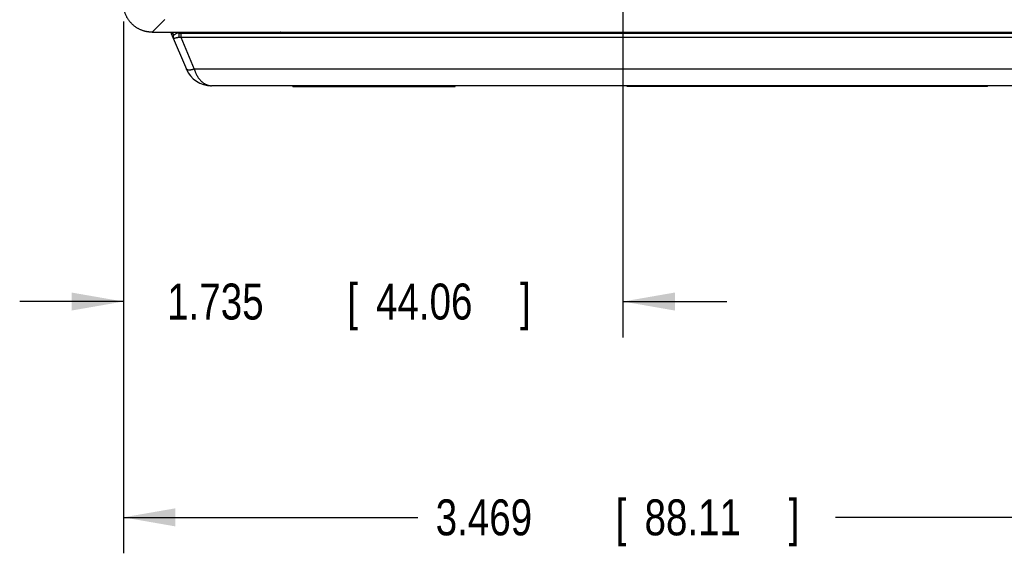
# Model space of a CAD drawing. Header units: inches. Extents: x 0 to 34, y 0 to 22.
# Tile 3 of 112: x 4.1 to 7.5, y 3.9 to 5.7. Entities that reach past the tile are written whole.
import ezdxf

# ---------------------------------------------------------------- set-up
doc = ezdxf.new("R2010")
doc.units = ezdxf.units.IN
doc.header["$LTSCALE"] = 1.87
doc.header["$MEASUREMENT"] = 0
doc.layers.get('0').update_dxf_attribs({"linetype": 'CONTINUOUS'})
doc.layers.add('DIMENSIONS', color=7, linetype='CONTINUOUS')
doc.styles.get("Standard").update_dxf_attribs({"font": 'txt', "width": 0.8})
doc.dimstyles.get("Standard").update_dxf_attribs({"dimtxt": 0.125, "dimasz": 0.18, "dimexe": 0.18, "dimexo": 0.0625, "dimgap": 0.09, "dimtad": 0, "dimtih": 1, "dimtoh": 1, "dimdec": 3, "dimzin": 4, "dimdsep": 46, "dimtxsty": 'STANDARD', "dimblk": '_FILLED', "dimblk1": '_FILLED', "dimblk2": '_FILLED', "dimcen": 0.09, "dimadec": 0, "dimazin": 0, "dimtol": 1, "dimtp": 0.01, "dimtm": 0.01, "dimtfac": 1, "dimtdec": 3, "dimtofl": 0, "dimtmove": 0, "dimatfit": 3, "dimldrblk": '_FILLED', "dimfxl": 1, "dimtolj": 1, "dimtzin": 4, "dimarcsym": 0})

# ---------------------------------------------------------------- blocks, each defined once
blk = doc.blocks.new('_FILLED')
at = {"color": 0, "linetype": 'BYBLOCK'}
blk.add_solid([(0, 0), (-1, 0.174), (-1, -0.174)], dxfattribs=at)
blk = doc.blocks.new('*D0')
at = {"layer": 'DIMENSIONS', "color": 2, "linetype": 'CONTINUOUS'}
for p, q in [((6.1726, 7.2117), (6.1726, 4.6033)), ((4.4381, 5.7017), (4.4381, 4.6033)), ((4.4381, 4.7283), (4.0781, 4.7283)), ((6.1726, 4.7283), (6.5326, 4.7283))]:
    blk.add_line(p, q, dxfattribs=at)
at = {"layer": 'DIMENSIONS', "color": 2, "linetype": 'CONTINUOUS', "xscale": 0.18, "yscale": 0.18, "zscale": 0.18}
blk.add_blockref('_FILLED', (4.4381, 4.7283), dxfattribs=at)
at = {"layer": 'DIMENSIONS', "color": 2, "linetype": 'CONTINUOUS', "xscale": 0.18, "yscale": 0.18, "zscale": 0.18, "rotation": 180}
blk.add_blockref('_FILLED', (6.1726, 4.7283), dxfattribs=at)
at = {"layer": 'DIMENSIONS', "color": 2, "linetype": 'CONTINUOUS', "width": 0.8}
for s, p in [('1.735', (4.5903, 4.6658)), ('[', (5.2153, 4.6658)), ('44.06', (5.3153, 4.6658)), (']', (5.8153, 4.6658))]:
    blk.add_text(s, height=0.125, dxfattribs=at).set_placement(p)
blk = doc.blocks.new('*D1')
at = {"layer": 'DIMENSIONS', "color": 2, "linetype": 'CONTINUOUS'}
for p, q in [((4.4381, 5.7017), (4.4381, 3.8533)), ((7.9071, 5.7017), (7.9071, 3.8533)), ((4.4381, 3.9783), (5.4599, 3.9783)), ((7.9071, 3.9783), (6.9099, 3.9783))]:
    blk.add_line(p, q, dxfattribs=at)
at = {"layer": 'DIMENSIONS', "color": 2, "linetype": 'CONTINUOUS', "xscale": 0.18, "yscale": 0.18, "zscale": 0.18, "rotation": 180}
blk.add_blockref('_FILLED', (4.4381, 3.9783), dxfattribs=at)
at = {"layer": 'DIMENSIONS', "color": 2, "linetype": 'CONTINUOUS', "xscale": 0.18, "yscale": 0.18, "zscale": 0.18}
blk.add_blockref('_FILLED', (7.9071, 3.9783), dxfattribs=at)
at = {"layer": 'DIMENSIONS', "color": 2, "linetype": 'CONTINUOUS', "width": 0.8}
for s, p in [('3.469', (5.5224, 3.9158)), ('[', (6.1474, 3.9158)), ('88.11', (6.2474, 3.9158)), (']', (6.7474, 3.9158))]:
    blk.add_text(s, height=0.125, dxfattribs=at).set_placement(p)
blk = doc.blocks.new('*D2')
at = {"layer": 'DIMENSIONS', "color": 2, "linetype": 'CONTINUOUS'}
for p, q in [((6.3602, 7.3993), (8.7821, 7.3993)), ((8.6571, 7.3993), (8.6571, 6.7292)), ((8.6571, 5.4783), (8.6571, 6.2917)), ((7.6636, 5.4783), (8.7821, 5.4783))]:
    blk.add_line(p, q, dxfattribs=at)
at = {"layer": 'DIMENSIONS', "color": 2, "linetype": 'CONTINUOUS', "xscale": 0.18, "yscale": 0.18, "zscale": 0.18}
for p, rotation in [((8.6571, 7.3993), 90), ((8.6571, 5.4783), 270)]:
    blk.add_blockref('_FILLED', p, dxfattribs=dict(at, rotation=rotation))
at = {"layer": 'DIMENSIONS', "color": 2, "linetype": 'CONTINUOUS', "width": 0.8}
for s, p in [('1.921', (8.3071, 6.5417)), ('[', (8.3071, 6.3542)), ('48.79', (8.4071, 6.3542)), (']', (8.9071, 6.3542))]:
    blk.add_text(s, height=0.125, dxfattribs=at).set_placement(p)

msp = doc.modelspace()

# ---------------------------------------------------------------- linework, layer by layer
at = {"color": 7, "linetype": 'CONTINUOUS'}
for p, q in [((4.5819, 5.7082), (4.538, 5.6643)), ((4.538, 5.6643), (7.8072, 5.6643)), ((4.6037, 5.6635), (4.6037, 5.6643)), ((4.6045, 5.6593), (4.6567, 5.5362)), ((4.6326, 5.6613), (7.7127, 5.6613)), ((4.6371, 5.6613), (4.6371, 5.6474)), ((4.6371, 5.6474), (4.6844, 5.5362)), ((4.6371, 5.6474), (7.7081, 5.6474)), ((4.9576, 5.6613), (4.9576, 5.6643)), ((7.3877, 5.6613), (7.3877, 5.6643)), ((7.6011, 5.4783), (4.7442, 5.4783)), ((5.0266, 5.4753), (5.0266, 5.4783)), ((5.0266, 5.4753), (5.5896, 5.4753)), ((5.0316, 5.4753), (5.0316, 5.4783)), ((5.5846, 5.4753), (5.5846, 5.4783)), ((5.5896, 5.4753), (5.5896, 5.4783)), ((6.1876, 5.4753), (6.1876, 5.4783)), ((7.4376, 5.4753), (6.1876, 5.4753)), ((6.2176, 5.4753), (6.2176, 5.4783)), ((7.4076, 5.4753), (7.4076, 5.4783)), ((7.4376, 5.4753), (7.4376, 5.4783))]:
    msp.add_line(p, q, dxfattribs=at)
for centre, radius, start, end in [((4.6137, 5.6632), 0.01, 178.008, 203.0049), ((4.6205, 5.6472), 0.01, 127.3169, 203.0001), ((4.6326, 5.6313), 0.03, 90, 127.3169), ((4.9576, 5.6913), 0.03, 270, 295.8277), ((7.3877, 5.6913), 0.03, 244.1723, 270), ((4.7442, 5.5733), 0.095, 202.9827, 270)]:
    msp.add_arc(centre, radius, start, end, dxfattribs=at)
for points, knots in [([(4.538, 5.6643), (4.5367, 5.6643), (4.534, 5.6644), (4.53, 5.6646), (4.526, 5.665), (4.522, 5.6656), (4.518, 5.6663), (4.5141, 5.6672), (4.5102, 5.6682), (4.5064, 5.6694), (4.5026, 5.6708), (4.4988, 5.6723), (4.4952, 5.6739), (4.4916, 5.6757), (4.488, 5.6777), (4.4846, 5.6797), (4.4812, 5.682), (4.478, 5.6843), (4.4748, 5.6868), (4.4718, 5.6894), (4.4688, 5.6921), (4.466, 5.695), (4.4632, 5.6979), (4.4606, 5.701), (4.4581, 5.7042), (4.4558, 5.7074), (4.4536, 5.7108), (4.4515, 5.7142), (4.4495, 5.7177), (4.4478, 5.7213), (4.4461, 5.725), (4.4446, 5.7287), (4.4432, 5.7325), (4.442, 5.7364), (4.441, 5.7403), (4.4401, 5.7442), (4.4394, 5.7482), (4.4388, 5.7521), (4.4384, 5.7562), (4.4382, 5.7602), (4.4381, 5.7629), (4.4381, 5.7642)], [0, 0, 0, 0, 0.025671, 0.051346, 0.077005, 0.102667, 0.128328, 0.153974, 0.179626, 0.205274, 0.230908, 0.256551, 0.282187, 0.307814, 0.333449, 0.359073, 0.384697, 0.410326, 0.435943, 0.461567, 0.487193, 0.512807, 0.538433, 0.564057, 0.589674, 0.615303, 0.640927, 0.666551, 0.692186, 0.717813, 0.743449, 0.769092, 0.794726, 0.820374, 0.846026, 0.871672, 0.897333, 0.922995, 0.948654, 0.974329, 1, 1, 1, 1]), ([(4.6037, 5.6635), (4.6037, 5.6636), (4.6037, 5.6637), (4.6038, 5.6638), (4.604, 5.6638), (4.6042, 5.6638), (4.6045, 5.6636), (4.6048, 5.6634), (4.6051, 5.6632), (4.6056, 5.6628), (4.6061, 5.6624), (4.6066, 5.662), (4.6072, 5.6615), (4.6079, 5.6609), (4.6085, 5.6603), (4.6092, 5.6597), (4.61, 5.6591), (4.6107, 5.6584), (4.6114, 5.6578), (4.612, 5.6572), (4.6126, 5.6567), (4.6132, 5.6563), (4.6136, 5.6559), (4.6139, 5.6556), (4.6142, 5.6554), (4.6143, 5.6552), (4.6144, 5.6552), (4.6144, 5.6552)], [0, 0, 0, 0, 0.011537, 0.020716, 0.030919, 0.045726, 0.066366, 0.093078, 0.125963, 0.16499, 0.209911, 0.260422, 0.316283, 0.377148, 0.442137, 0.509991, 0.579141, 0.647503, 0.713527, 0.775948, 0.833294, 0.883773, 0.925802, 0.95855, 0.98174, 0.995481, 1, 1, 1, 1]), ([(4.6113, 5.6433), (4.6113, 5.6432), (4.6114, 5.6431), (4.6116, 5.643), (4.6119, 5.643), (4.6123, 5.643), (4.6128, 5.643), (4.6133, 5.6431), (4.6139, 5.6432), (4.6146, 5.6434), (4.6154, 5.6436), (4.6162, 5.6439), (4.6171, 5.6441), (4.6181, 5.6444), (4.6191, 5.6446), (4.6201, 5.6449), (4.6212, 5.6452), (4.6223, 5.6455), (4.6235, 5.6457), (4.6246, 5.6459), (4.6258, 5.6461), (4.627, 5.6463), (4.6282, 5.6465), (4.6294, 5.6467), (4.6302, 5.6467), (4.6306, 5.6468)], [0, 0, 0, 0, 0.010242, 0.021995, 0.036866, 0.055706, 0.078895, 0.106582, 0.138731, 0.17517, 0.215629, 0.259752, 0.307141, 0.357369, 0.410013, 0.464678, 0.520988, 0.578625, 0.637304, 0.696722, 0.75663, 0.816892, 0.877498, 0.938511, 1, 1, 1, 1]), ([(4.6326, 5.6613), (4.6325, 5.6613), (4.6324, 5.6613), (4.6322, 5.6612), (4.6321, 5.661), (4.6319, 5.6608), (4.6318, 5.6606), (4.6316, 5.6603), (4.6315, 5.6599), (4.6313, 5.6595), (4.6312, 5.6591), (4.631, 5.6586), (4.6309, 5.658), (4.6308, 5.6574), (4.6307, 5.6568), (4.6306, 5.6562), (4.6306, 5.6555), (4.6305, 5.6548), (4.6304, 5.6541), (4.6304, 5.6534), (4.6304, 5.6526), (4.6304, 5.6519), (4.6303, 5.6511), (4.6304, 5.6504), (4.6304, 5.6496), (4.6304, 5.6489), (4.6305, 5.6482), (4.6305, 5.6475), (4.6306, 5.647), (4.6306, 5.6468)], [0, 0, 0, 0, 0.011382, 0.02389, 0.038367, 0.055332, 0.075064, 0.097686, 0.123228, 0.151653, 0.182878, 0.216783, 0.253221, 0.29202, 0.332991, 0.375925, 0.420599, 0.466778, 0.514216, 0.56266, 0.611848, 0.661513, 0.711388, 0.761201, 0.810682, 0.859564, 0.907581, 0.954477, 1, 1, 1, 1]), ([(4.6306, 5.6468), (4.6311, 5.6468), (4.6322, 5.6469), (4.6338, 5.647), (4.6355, 5.6472), (4.6366, 5.6473), (4.6371, 5.6474)], [0, 0, 0, 0, 0.242822, 0.490873, 0.743501, 1, 1, 1, 1]), ([(4.6326, 5.6613), (4.6326, 5.6613), (4.6326, 5.6614), (4.6326, 5.6615), (4.6326, 5.6618), (4.6327, 5.6621), (4.6327, 5.6625), (4.6327, 5.6631), (4.6328, 5.6637), (4.6328, 5.6641), (4.6328, 5.6643)], [0, 0, 0, 0, 0.016147, 0.064514, 0.1449, 0.257025, 0.400543, 0.575032, 0.779982, 1, 1, 1, 1]), ([(4.9836, 5.6643), (4.9831, 5.6641), (4.9811, 5.6637), (4.9775, 5.663), (4.9727, 5.6622), (4.9678, 5.6617), (4.9627, 5.6614), (4.9593, 5.6613), (4.9576, 5.6613)], [0, 0, 0, 0, 0.06392, 0.237611, 0.420054, 0.609368, 0.803363, 1, 1, 1, 1]), ([(7.3616, 5.6643), (7.3622, 5.6641), (7.3642, 5.6637), (7.3678, 5.663), (7.3726, 5.6622), (7.3775, 5.6617), (7.3825, 5.6614), (7.386, 5.6613), (7.3877, 5.6613)], [0, 0, 0, 0, 0.065942, 0.239343, 0.4214, 0.610302, 0.803857, 1, 1, 1, 1]), ([(4.6844, 5.5362), (4.6838, 5.536), (4.6828, 5.5356), (4.6812, 5.5351), (4.6796, 5.5347), (4.6781, 5.5342), (4.6765, 5.5338), (4.675, 5.5335), (4.6735, 5.5332), (4.6721, 5.533), (4.6707, 5.5328), (4.6693, 5.5326), (4.668, 5.5325), (4.6668, 5.5325), (4.6656, 5.5325), (4.6644, 5.5325), (4.6633, 5.5326), (4.6623, 5.5328), (4.6614, 5.533), (4.6605, 5.5332), (4.6597, 5.5335), (4.659, 5.5338), (4.6584, 5.5342), (4.6578, 5.5347), (4.6574, 5.5351), (4.657, 5.5356), (4.6568, 5.536), (4.6567, 5.5362)], [0, 0, 0, 0, 0.057251, 0.113941, 0.169933, 0.225052, 0.279128, 0.331996, 0.383503, 0.433521, 0.481936, 0.52864, 0.573538, 0.616537, 0.657562, 0.696554, 0.733469, 0.768283, 0.801009, 0.831699, 0.860433, 0.887324, 0.912509, 0.936188, 0.958632, 0.980178, 1, 1, 1, 1]), ([(7.6609, 5.5362), (7.3302, 5.5362), (6.6687, 5.5362), (5.6765, 5.5362), (5.0151, 5.5362), (4.6844, 5.5362)], [0, 0, 0, 0, 0.333333, 0.666667, 1, 1, 1, 1]), ([(4.6844, 5.5362), (4.6847, 5.5351), (4.6854, 5.5328), (4.6865, 5.5295), (4.6877, 5.5262), (4.689, 5.523), (4.6904, 5.5198), (4.692, 5.5167), (4.6936, 5.5136), (4.6953, 5.5106), (4.6971, 5.5077), (4.6991, 5.5049), (4.7011, 5.5022), (4.7032, 5.4995), (4.7054, 5.497), (4.7077, 5.4946), (4.7101, 5.4923), (4.7126, 5.4902), (4.7152, 5.4882), (4.7179, 5.4864), (4.7206, 5.4847), (4.7234, 5.4833), (4.7262, 5.482), (4.7291, 5.4808), (4.7321, 5.4799), (4.7351, 5.4792), (4.7381, 5.4787), (4.7411, 5.4784), (4.7432, 5.4783), (4.7442, 5.4783)], [0, 0, 0, 0, 0.039483, 0.078797, 0.118009, 0.157117, 0.19613, 0.235056, 0.273889, 0.312606, 0.351184, 0.389576, 0.427739, 0.465646, 0.503282, 0.540643, 0.577714, 0.614475, 0.650918, 0.687035, 0.722824, 0.758292, 0.793452, 0.828323, 0.862944, 0.897367, 0.93165, 0.965859, 1, 1, 1, 1])]:
    msp.add_open_spline(points, degree=3, knots=knots, dxfattribs=at)
msp.add_open_spline([(4.6567, 5.5362), (4.6567, 5.5362), (4.6567, 5.5362), (4.6567, 5.5362)], degree=3, dxfattribs=at)

# ---------------------------------------------------------------- dimensions: what is measured, and where the dimension line sits
at = {"layer": 'DIMENSIONS', "color": 2, "linetype": 'CONTINUOUS'}
dim = msp.add_linear_dim(base=(8.6571, 5.4783), p1=(6.3602, 7.3993), p2=(7.6636, 5.4783), angle=270, dimstyle='Standard', dxfattribs=at)
dim.commit()
dim.dimension.update_dxf_attribs({"geometry": '*D2', "text_midpoint": (8.6571, 6.5104), "dimtype": 160})
for base, p1, p2, picture, middle in [((6.172629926, 4.7282994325), (4.438129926, 5.7017042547), (6.172629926, 7.2116994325), '*D0', (5.2527773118, 4.7282994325)), ((7.9071, 3.9783), (4.4381, 5.7017), (7.9071, 5.7017), '*D1', (6.1849, 3.9783))]:
    dim = msp.add_linear_dim(base=base, p1=p1, p2=p2, dimstyle='Standard', dxfattribs=at)
    dim.commit()
    dim.dimension.update_dxf_attribs({"geometry": picture, "text_midpoint": middle, "dimtype": 160})

doc.saveas('drawing.dxf')
